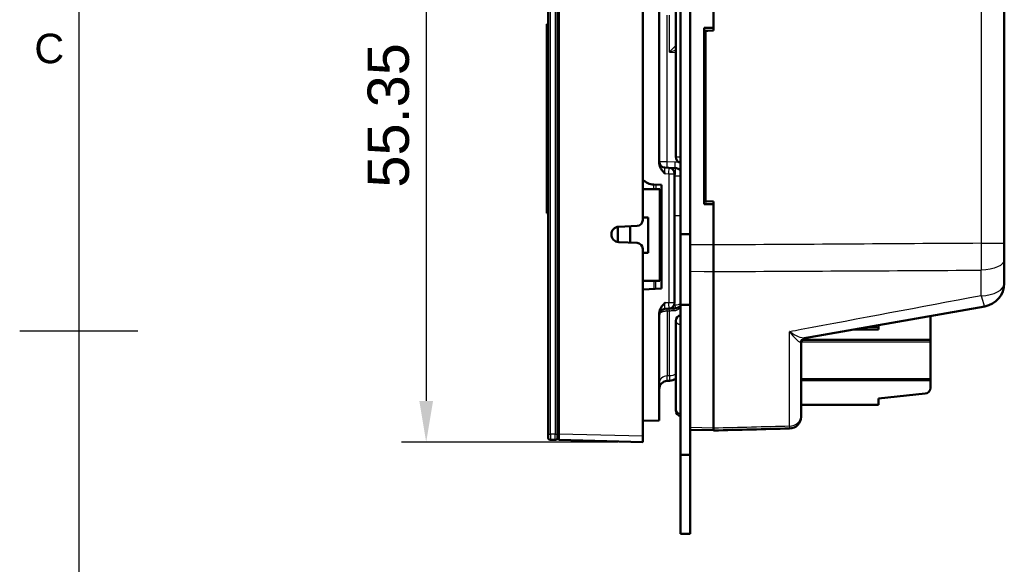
# Model space of a CAD drawing. Header units: millimetres. Extents: x 0 to 420, y 0 to 297.
# Tile 2 of 9: x 15 to 98, y 129 to 175. Entities that reach past the tile are written whole.
import ezdxf
from ezdxf.enums import TextEntityAlignment as Align

# ---------------------------------------------------------------- set-up
doc = ezdxf.new("R2010")
doc.units = ezdxf.units.MM
doc.header["$LTSCALE"] = 0.75
for name, color, linetype, lineweight in [('BORDER', 7, 'Continuous', 25), ('FD_Dimensions', 7, 'Continuous', 25), ('Visible', 7, 'Continuous', 50), ('Visible Narrow', 7, 'Continuous', 25)]:
    doc.layers.add(name, color=color, linetype=linetype, lineweight=lineweight)
doc.styles.add('FusionTitle', font='arial.ttf')
doc.styles.get("Standard").update_dxf_attribs({"font": 'arial.ttf'})
doc.dimstyles.new('Dim-ISO-25', dxfattribs={"dimtxt": 3.5, "dimasz": 3.5, "dimexe": 2.1, "dimexo": 2.1, "dimgap": 1.4, "dimtad": 1, "dimzin": 12, "dimdsep": 46, "dimtxsty": 'Standard', "dimcen": 0, "dimazin": 3, "dimtp": 0.1, "dimtm": 0.1, "dimtfac": 0.714286, "dimtmove": 0, "dimatfit": 3, "dimfxl": 1, "dimtzin": 12, "dimarcsym": 0})

# ---------------------------------------------------------------- blocks, each defined once
blk = doc.blocks.new('ISO_A3_SHEET')
at = {"layer": 'BORDER'}
for p, q in [((20, 287), (20, 10)), ((15, 148.5), (25, 148.5))]:
    blk.add_line(p, q, dxfattribs=at)
at = {"layer": 'BORDER', "style": 'FusionTitle'}
blk.add_text('C', height=2.5, dxfattribs=at).set_placement((17.5, 172.41667), align=Align.MIDDLE)
blk = doc.blocks.new('*D12')
at = {"layer": 'Defpoints', "color": 0, "transparency": 16777216}
for p in [(67.7337, 194.418989), (49.408164, 139.071149), (67.7337, 139.071149)]:
    blk.add_point(p, dxfattribs=at)
at = {"layer": 'FD_Dimensions', "color": 0, "lineweight": -2, "transparency": 16777216}
for p, q in [((65.6337, 194.418989), (47.308164, 194.418989)), ((49.408164, 190.918989), (49.408164, 142.571149)), ((65.6337, 139.071149), (47.308164, 139.071149))]:
    blk.add_line(p, q, dxfattribs=at)
at = {"layer": 'FD_Dimensions', "color": 0, "transparency": 16777216}
for points in [[(48.82483, 190.918989), (49.991497, 190.918989), (49.408164, 194.418989)], [(48.82483, 142.571149), (49.991497, 142.571149), (49.408164, 139.071149)]]:
    blk.add_solid(points, dxfattribs=at)
at = {"layer": 'FD_Dimensions', "color": 0, "transparency": 16777216, "insert": (46.219964, 166.745069), "char_height": 3.5, "attachment_point": 5, "rotation": 90}
blk.add_mtext('55.35', dxfattribs=at)

msp = doc.modelspace()

# ---------------------------------------------------------------- linework, layer by layer
at = {"layer": 'Visible', "extrusion": (-1, -2e-16, 2.967e-13)}
for p, q in [((59.723, 193.733), (59.723, 139.757)), ((60.523, 139.757), (60.523, 193.733)), ((60.533, 139.745), (60.533, 193.745)), ((60.534, 193.745), (60.534, 139.745)), ((60.634, 193.733), (60.634, 139.757)), ((67.734, 157.886), (67.734, 193.919)), ((69.134, 192.581), (69.134, 162.683)), ((70.538, 177.615), (70.538, 163.226)), ((73.738, 174.16), (73.738, 177.612)), ((70.938, 176.695), (70.938, 156.695)), ((71.738, 156.695), (71.738, 176.695)), ((98.338, 155.915), (98.338, 177.471)), ((59.723, 174.459), (59.623, 174.459)), ((59.623, 158.459), (59.623, 174.459)), ((72.938, 174.16), (73.738, 174.16)), ((72.938, 159.23), (72.938, 174.16)), ((73.256, 173.922), (72.938, 173.922)), ((73.738, 173.943), (73.038, 173.912)), ((73.038, 159.474), (73.038, 173.912)), ((73.738, 174.16), (73.738, 174.16)), ((73.738, 173.943), (73.738, 174.16)), ((73.038, 172.462), (72.938, 172.466)), ((69.956, 162.309), (69.612, 162.324)), ((69.956, 162.309), (70.464, 162.287)), ((70.434, 150.88), (70.434, 161.81)), ((68.673, 160.887), (69.334, 160.858)), ((69.334, 160.858), (69.334, 152.08)), ((72.938, 161.024), (73.038, 161.028)), ((67.734, 160.494), (69.184, 160.494)), ((69.184, 152.724), (69.184, 160.494)), ((72.938, 159.468), (73.161, 159.468)), ((73.738, 159.23), (72.938, 159.23)), ((73.038, 159.474), (73.738, 159.443)), ((73.738, 159.23), (73.738, 159.443)), ((73.738, 159.23), (73.738, 159.23)), ((73.738, 155.778), (73.738, 159.23)), ((59.723, 158.459), (59.623, 158.459)), ((67.734, 158.109), (68.184, 158.109)), ((68.184, 158.109), (68.184, 155.109)), ((65.634, 157.311), (65.634, 156.027)), ((65.634, 157.311), (65.634, 156.027)), ((65.705, 157.318), (67.256, 157.386)), ((66.684, 155.977), (66.684, 157.361)), ((70.938, 150.695), (70.938, 156.695)), ((70.938, 156.695), (71.738, 156.695)), ((71.738, 156.695), (71.738, 150.695)), ((67.256, 155.952), (65.705, 156.02)), ((98.338, 155.915), (98.338, 154.548)), ((67.734, 139.571), (67.734, 155.452)), ((68.184, 155.109), (67.734, 155.109)), ((69.184, 155.37), (69.334, 155.37)), ((73.738, 153.52), (73.738, 155.773)), ((98.338, 154.548), (98.338, 152.539)), ((69.184, 153.87), (69.334, 153.87)), ((73.738, 153.52), (73.738, 140.252)), ((67.734, 152.724), (69.184, 152.724)), ((69.184, 152.87), (69.334, 152.87)), ((69.334, 152.08), (67.734, 152.01)), ((69.612, 150.366), (69.956, 150.381)), ((69.956, 150.381), (70.464, 150.403)), ((71.738, 150.695), (70.938, 150.695)), ((70.938, 150.695), (70.938, 137.995)), ((71.738, 137.995), (71.738, 150.695)), ((96.685, 150.57), (81.437, 147.881)), ((69.134, 150.008), (69.134, 140.909)), ((70.538, 141.91), (70.538, 149.344)), ((92.092, 147.727), (92.092, 149.76)), ((87.692, 148.619), (85.624, 148.619)), ((87.692, 148.769), (87.692, 148.984)), ((87.692, 148.769), (87.692, 148.619)), ((80.79, 147.727), (80.79, 147.727)), ((92.092, 147.727), (81.252, 147.727)), ((92.092, 147.577), (92.092, 147.727)), ((92.092, 144.477), (92.092, 147.577)), ((81.138, 147.409), (81.138, 141.326)), ((69.803, 144.265), (69.986, 144.273)), ((92.092, 144.327), (81.138, 144.327)), ((92.092, 144.327), (92.092, 144.477)), ((92.092, 143.679), (92.092, 144.327)), ((87.692, 142.777), (91.644, 143.182)), ((87.692, 142.227), (87.692, 142.777)), ((70.538, 141.91), (70.538, 141.76)), ((81.138, 142.227), (87.692, 142.227)), ((69.134, 140.909), (67.734, 140.873)), ((81.138, 141.326), (81.138, 141.229)), ((71.738, 140.129), (73.738, 140.077)), ((73.738, 140.062), (73.738, 140.252)), ((59.723, 139.457), (59.723, 139.757)), ((59.923, 139.257), (60.323, 139.257)), ((60.523, 139.757), (60.523, 139.457)), ((60.533, 139.245), (60.533, 139.745)), ((60.534, 139.245), (60.533, 139.245)), ((60.534, 139.745), (60.534, 139.245)), ((60.634, 139.257), (60.634, 139.757)), ((60.634, 139.257), (67.734, 139.071)), ((67.734, 139.571), (67.734, 139.071)), ((71.738, 137.995), (70.938, 137.995)), ((70.938, 137.995), (70.938, 131.295)), ((71.738, 131.295), (71.738, 137.995)), ((71.738, 131.295), (70.938, 131.295))]:
    msp.add_line(p, q, dxfattribs=at)
at = {"layer": 'Visible'}
for centre, radius, start, end in [((69.634, 162.824), 0.5, 180, 267.5), ((69.934, 161.81), 0.5, 0, 87.5), ((70.434, 161.588), 0.7, 43.91275, 87.5), ((68.734, 162.285), 1.4, 224.41531, 267.5), ((69.934, 150.88), 0.5, 272.5, 0), ((69.634, 149.866), 0.5, 92.5, 180), ((70.434, 151.102), 0.7, 272.5, 316.08726), ((69.834, 143.565), 0.7, 92.5, 180), ((91.592, 143.679), 0.5, 276, 0), ((71.038, 141.76), 0.5, 180, 258.46304), ((59.923, 139.457), 0.2, 180, 270), ((60.323, 139.457), 0.2, 270, 0)]:
    msp.add_arc(centre, radius, start, end, dxfattribs=at)
at = {"layer": 'Visible', "extrusion": (0, -2e-16, -1)}
for centre, radius, start, end in [((-71.038, 163.226), 0.5, 281.53696, 0), ((-67.234, 157.886), 0.5, 180, 267.5), ((-65.734, 156.669), 0.65, 272.5, 87.5), ((-67.234, 155.452), 0.5, 92.5, 180), ((-68.834, 155.591), 0.5, 180, 206.15901), ((-96.338, 152.539), 2, 180, 260), ((-71.038, 149.344), 0.5, 0, 78.46304), ((-81.638, 147.409), 0.5, 0, 80), ((-69.934, 145.472), 1.2, 239.76387, 267.5), ((-80.138, 141.229), 1, 180, 268.5)]:
    msp.add_arc(centre, radius, start, end, dxfattribs=at)
at = {"layer": 'Visible'}
for points, knots in [([(69.134, 162.683), (69.134, 162.619), (69.142, 162.536), (69.209, 162.343), (69.251, 162.267), (69.382, 162.066), (69.499, 161.947), (69.619, 161.825), (69.62, 161.825), (69.621, 161.824)], [0.000001, 0.000001, 0.000001, 0.000001, 0.0189523, 0.0189523, 0.03573983, 0.03573983, 0.07684708, 0.07684708, 0.07710831, 0.07710831, 0.07710831, 0.07710831]), ([(73.738, 154.744), (73.738, 154.757), (73.738, 154.77), (73.738, 154.784), (73.738, 155.111), (73.738, 155.444), (73.738, 155.778)], [0.129764, 0.129764, 0.129764, 0.129764, 0.1338202, 0.1338202, 0.1338202, 0.2340742, 0.2340742, 0.2340742, 0.2340742]), ([(69.621, 150.866), (69.62, 150.865), (69.619, 150.865), (69.497, 150.741), (69.381, 150.624), (69.251, 150.423), (69.208, 150.347), (69.143, 150.157), (69.134, 150.074), (69.134, 150.008)], [-0.000324, -0.000324, -0.000324, -0.000324, 0, 0, 0.0517821, 0.0517821, 0.07298644, 0.07298644, 0.09616006, 0.09616006, 0.09616006, 0.09616006]), ([(80.185, 148.406), (80.18, 148.41), (80.175, 148.414), (80.168, 148.419), (80.166, 148.42), (80.164, 148.421)], [0.242311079, 0.242311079, 0.242311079, 0.242311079, 0.244910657, 0.244910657, 0.245745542, 0.245745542, 0.245745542, 0.245745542]), ([(80.164, 148.421), (80.165, 148.419), (80.167, 148.418), (80.172, 148.411), (80.175, 148.406), (80.179, 148.402)], [-0.245745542, -0.245745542, -0.245745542, -0.245745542, -0.244910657, -0.244910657, -0.242310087, -0.242310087, -0.242310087, -0.242310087])]:
    msp.add_open_spline(points, degree=3, knots=knots, dxfattribs=at)
msp.add_open_spline([(73.738, 140.062), (75.88, 140.118), (78.022, 140.174), (80.164, 140.23)], degree=3, dxfattribs=at)
at = {"layer": 'Visible Narrow', "extrusion": (-1, -2e-16, 2.967e-13)}
for p, q in [((59.923, 139.757), (59.923, 193.733)), ((60.323, 193.733), (60.323, 139.757)), ((96.39, 177.471), (96.39, 155.915)), ((69.803, 162.815), (69.803, 175.247)), ((69.986, 172.096), (69.986, 175.247)), ((69.986, 172.096), (70.538, 172.072)), ((72.938, 171.967), (73.038, 171.962)), ((69.803, 162.815), (69.134, 162.824)), ((70.464, 162.786), (69.803, 162.815)), ((70.538, 163.226), (70.938, 163.226)), ((69.621, 161.824), (69.947, 161.81)), ((69.947, 161.81), (70.434, 161.81)), ((69.947, 161.81), (69.947, 150.88)), ((68.673, 160.494), (68.673, 160.887)), ((68.856, 160.879), (68.856, 160.494)), ((70.434, 161.589), (70.464, 161.588)), ((70.938, 161.588), (70.464, 161.588)), ((70.464, 161.588), (70.464, 158.243)), ((73.038, 161.528), (72.938, 161.523)), ((69.184, 158.243), (69.334, 158.243)), ((70.464, 158.243), (70.434, 158.243)), ((70.938, 158.243), (70.464, 158.243)), ((70.464, 150.668), (70.464, 158.243)), ((96.39, 155.915), (98.338, 155.915)), ((72.938, 155.777), (71.738, 155.775)), ((73.738, 155.778), (72.938, 155.777)), ((71.738, 153.551), (72.938, 153.535)), ((72.938, 153.535), (73.738, 153.525)), ((96.39, 151.477), (96.39, 153.636)), ((68.673, 152.724), (68.673, 152.051)), ((68.856, 152.059), (68.856, 152.724)), ((69.947, 150.88), (69.621, 150.866)), ((70.434, 150.88), (69.947, 150.88)), ((69.803, 150.197), (69.986, 150.205)), ((69.803, 150.197), (69.803, 144.683)), ((69.986, 144.69), (69.986, 150.205)), ((70.464, 150.668), (70.385, 150.665)), ((80.164, 140.422), (80.164, 148.421)), ((87.692, 148.769), (86.474, 148.769)), ((80.971, 147.577), (80.971, 147.577)), ((81.167, 147.577), (92.092, 147.577)), ((69.986, 144.69), (69.803, 144.683)), ((81.138, 144.477), (92.092, 144.477)), ((73.738, 140.268), (71.738, 140.32)), ((59.723, 139.757), (59.923, 139.757)), ((60.323, 139.757), (59.923, 139.757)), ((59.923, 139.757), (59.923, 139.257)), ((60.323, 139.757), (60.523, 139.757)), ((60.323, 139.257), (60.323, 139.757)), ((60.534, 139.745), (60.533, 139.745)), ((67.734, 139.571), (60.634, 139.757))]:
    msp.add_line(p, q, dxfattribs=at)
at = {"layer": 'Visible Narrow'}
for centre, radius, start, end in [((91.514, 151.43), 29.842, 134.66109, 136.17047), ((70.412, 161.588), 1.2, 63.99776, 87.5)]:
    msp.add_arc(centre, radius, start, end, dxfattribs=at)
at = {"layer": 'Visible Narrow', "extrusion": (0, -2e-16, -1)}
for centre, major_axis, ratio, start_param, end_param in [((69.825, 162.815), (0.022, 0.5), 0.043578, 3.141593, 4.710486), ((70.434, 161.588), (0.031, 0.699), 0.043578, 0, 1.568894), ((68.834, 155.457), (0.5, 0), 0.338989, 0.417012, 0.536043), ((96.338, 154.548), (-2, 0), 0.455928, 3.141593, 4.686209), ((69.825, 149.875), (-0.022, 0.5), 0.02028, -0.869669, 0), ((70.008, 149.883), (-0.022, 0.5), 0.020284, -0.86981, 0), ((70.486, 149.904), (-0.022, 0.5), 0.381417, -0.896574, 0), ((70.434, 151.102), (-0.7, 0), 0.620822, 3.908015, 4.668756), ((70.434, 151.102), (-0.031, 0.699), 0.021093, 2.241507, 3.141593), ((135.649, 164.261), (488.365, 92.504), 0.010608, 1.684657, 1.686664), ((81.524, 147.388), (-0.087, 0.492), 0.950706, -1.143782, 0), ((69.934, 145.72), (1.2, 0), 0.859098, 1.043076, 1.527163)]:
    msp.add_ellipse(centre, major_axis=major_axis, ratio=ratio, start_param=start_param, end_param=end_param, dxfattribs=at)
at = {"layer": 'Visible Narrow'}
for centre, major_axis, ratio, start_param, end_param in [((70.486, 162.786), (0.022, 0.5), 0.043578, 1.572699, 3.141593), ((69.934, 161.81), (0.022, 0.5), 0.026152, -1.569655, 0), ((96.338, 152.539), (2, 0), 0.53132, -1.544616, 0), ((69.934, 150.88), (-0.022, 0.5), 0.026152, 3.141593, 4.711247), ((96.338, 152.539), (-0.347, 1.97), 0.078226, 2.126587, 3.141593), ((71.038, 149.344), (-0.5, 0), 0.630147, 0, 1.369438), ((69.834, 144.082), (0.7, 0), 0.859098, 1.61443, 3.141593), ((71.038, 141.91), (-0.5, 0), 0.90014, 0, 1.369438), ((80.138, 141.326), (-1, 0), 0.903931, 1.596976, 3.141593)]:
    msp.add_ellipse(centre, major_axis=major_axis, ratio=ratio, start_param=start_param, end_param=end_param, dxfattribs=at)
at = {"layer": 'Visible Narrow', "extrusion": (3e-16, -2e-16, -1)}
for centre, major_axis, start_param, end_param in [((69.634, 161.823), (-0.022, 0.501), -1.567387, 0.002268), ((69.634, 150.867), (0.022, 0.501), 3.139325, 4.708979)]:
    msp.add_ellipse(centre, major_axis=major_axis, ratio=0.025954, start_param=start_param, end_param=end_param, dxfattribs=at)
at = {"layer": 'Visible Narrow', "extrusion": (-1e-16, -2e-16, -1)}
msp.add_ellipse((96.351, 155.623), major_axis=(-0.008, 4.322), ratio=0.009159, start_param=1.503281, end_param=2.048609, dxfattribs=at)
at = {"layer": 'Visible Narrow', "extrusion": (0, -4e-16, -1)}
msp.add_ellipse((69.671, 149.526), major_axis=(1.811, 0.235), ratio=0.355025, start_param=-1.349776, end_param=-1.156176, dxfattribs=at)
at = {"layer": 'Visible Narrow', "extrusion": (0, -1e-16, -1)}
msp.add_ellipse((79.269, 146.802), major_axis=(1.863, 0.642), ratio=0.227547, start_param=-0.207707, end_param=0.078195, dxfattribs=at)
at = {"layer": 'Visible Narrow', "extrusion": (1.1e-15, -2e-16, -1)}
msp.add_ellipse((80.145, 141.743), major_axis=(-0.019, 1.513), ratio=0.003352, start_param=2.63235, end_param=3.14156, dxfattribs=at)
at = {"layer": 'Visible Narrow'}
for points, knots in [([(69.986, 172.096), (69.988, 172.096), (69.99, 172.097), (70.049, 172.118), (70.165, 172.158), (70.337, 172.217), (70.461, 172.26), (70.528, 172.282), (70.538, 172.286)], [-0.21888426, -0.21888426, -0.21888426, -0.21888426, -0.21822339, -0.21822339, -0.19640105, -0.17457871, -0.15275637, -0.14874086, -0.14874086, -0.14874086, -0.14874086]), ([(69.134, 149.866), (69.134, 149.884), (69.137, 149.902), (69.15, 149.936), (69.158, 149.952), (69.175, 149.975), (69.18, 149.982), (69.197, 150.001), (69.208, 150.012), (69.231, 150.032), (69.242, 150.04), (69.269, 150.059), (69.287, 150.069), (69.32, 150.087), (69.335, 150.095), (69.37, 150.111), (69.392, 150.119), (69.434, 150.135), (69.455, 150.141), (69.494, 150.153), (69.512, 150.157), (69.538, 150.163), (69.544, 150.165), (69.573, 150.171), (69.595, 150.175), (69.622, 150.18), (69.627, 150.18), (69.651, 150.184), (69.671, 150.187), (69.712, 150.191), (69.732, 150.193), (69.77, 150.195), (69.786, 150.196), (69.803, 150.197)], [0, 0, 0, 0, 0.00437924, 0.00437924, 0.0082626, 0.0082626, 0.00998224, 0.00998224, 0.01286325, 0.01286325, 0.01497337, 0.01497337, 0.01785657, 0.01785657, 0.01996449, 0.01996449, 0.02262762, 0.02262762, 0.02495561, 0.02495561, 0.02678643, 0.02678643, 0.02745117, 0.02745117, 0.02953726, 0.02953726, 0.02994673, 0.02994673, 0.03172609, 0.03172609, 0.03350126, 0.03350126, 0.03493785, 0.03493785, 0.03493785, 0.03493785]), ([(70.324, 150.209), (70.37, 150.208), (70.462, 150.214), (70.593, 150.25), (70.713, 150.307), (70.822, 150.385), (70.894, 150.458), (70.93, 150.502), (70.938, 150.512)], [0, 0, 0, 0, 0.0212275, 0.0424549, 0.0636824, 0.0849099, 0.1061374, 0.1123224, 0.1123224, 0.1123224, 0.1123224]), ([(69.803, 144.265), (69.803, 144.265), (69.803, 144.282), (69.803, 144.34), (69.803, 144.441), (69.803, 144.567), (69.803, 144.683)], [0, 0, 0, 0, 0.0561712, 0.0842569, 0.1123425, 0.1965994, 0.1965994, 0.1965994, 0.1965994]), ([(69.986, 144.69), (69.986, 144.613), (69.986, 144.511), (69.986, 144.408), (69.986, 144.328), (69.986, 144.281), (69.986, 144.273), (69.986, 144.273)], [-0.09448972, -0.09448972, -0.09448972, -0.09448972, -0.06749266, -0.05399413, -0.04049559, -0.01349853, 0, 0, 0, 0])]:
    msp.add_open_spline(points, degree=3, knots=knots, dxfattribs=at)
for points in [[(96.39, 155.915), (88.84, 155.867), (81.289, 155.82), (73.738, 155.773)], [(73.738, 153.52), (81.289, 153.559), (88.84, 153.597), (96.39, 153.636)], [(96.39, 151.477), (91.148, 150.489), (86.051, 149.529), (81.138, 148.604)], [(80.179, 148.402), (80.529, 147.945), (80.898, 147.605), (81.062, 147.517)], [(81.437, 147.881), (81.207, 147.84), (80.681, 148.051), (80.185, 148.406)], [(80.164, 140.422), (78.022, 140.365), (75.88, 140.309), (73.738, 140.252)]]:
    msp.add_open_spline(points, degree=3, dxfattribs=at)

# ---------------------------------------------------------------- block references
at = {"layer": 'BORDER'}
msp.add_blockref('ISO_A3_SHEET', (0, 0), dxfattribs=at)

# ---------------------------------------------------------------- dimensions: what is measured, and where the dimension line sits
at = {"layer": 'FD_Dimensions'}
dim = msp.add_aligned_dim(p1=(67.734, 194.419), p2=(67.734, 139.071), distance=-18.326, dimstyle='Dim-ISO-25', override={"dimlfac": 1, "dimclrd": 0, "dimclre": 0}, dxfattribs=at)
dim.commit()
dim.dimension.update_dxf_attribs({"geometry": '*D12', "text_midpoint": (46.22, 166.745)})

doc.saveas('drawing.dxf')
